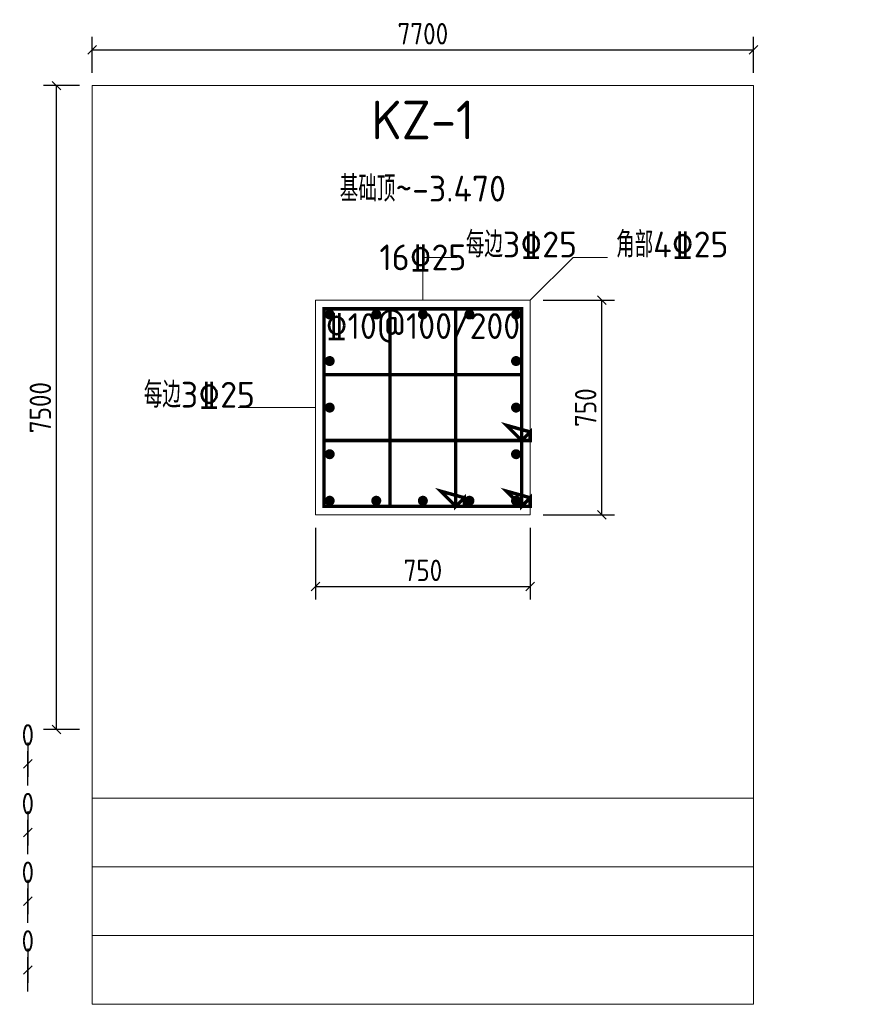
# Model space of a CAD drawing. Header units: millimetres. Extents: x -4695 to 5164, y -6950 to 4518.
import ezdxf
from ezdxf.enums import TextEntityAlignment as Align

# ---------------------------------------------------------------- set-up
doc = ezdxf.new("R2010")
doc.units = ezdxf.units.MM
doc.header["$LTSCALE"] = 100
for name, color, linetype, lineweight in [('S-COLU_DE', 7, 'Continuous', 0), ('S-COLU_DE_TEXT', 7, 'Continuous', 15), ('S-DIM', 3, 'Continuous', 15), ('S-PUB_TEXT', 7, 'Continuous', 15), ('S-REIN', 1, 'Continuous', 30), ('S-TAB', 7, 'Continuous', 15), ('S-TAB_TEXT', 7, 'Continuous', 15)]:
    doc.layers.add(name, color=color, linetype=linetype, lineweight=lineweight)
doc.styles.get("Standard").update_dxf_attribs({"font": 'GBENOR', "bigfont": 'GBCBIG'})
doc.styles.add('TSSD_Rein', font='tssdeng.shx', dxfattribs={"bigfont": 'gbcbig.shx'})
doc.dimstyles.new('DIM100', dxfattribs={"dimscale": 100, "dimtxt": 2.5, "dimasz": 2.5, "dimexe": 1.5, "dimexo": 1.5, "dimtad": 1, "dimtxsty": 'Standard', "dimtsz": 0.5, "dimcen": 2.5, "dimclrd": 3, "dimclre": 3, "dimclrt": 7, "dimazin": 3, "dimtfac": 1, "dimtmove": 0, "dimatfit": 3})

msp = doc.modelspace()

# ---------------------------------------------------------------- linework, layer by layer
at = {"layer": 'S-COLU_DE'}
msp.add_lwpolyline([(-1250, -1250), (1250, -1250), (1250, 1250), (-1250, 1250)], close=True, dxfattribs=at)
at = {"layer": 'S-COLU_DE_TEXT', "color": 3}
for p, q in [((0, 1250), (0, 1750)), ((0, 1750), (400, 1750)), ((1250, 1250), (1750, 1750)), ((1750, 1750), (2150, 1750)), ((-1750, 0), (-2150, 0)), ((-1250, 0), (-1750, 0))]:
    msp.add_line(p, q, dxfattribs=at)
at = {"layer": 'S-REIN', "const_width": 40}
for points in [[(973, -973), (1150, -1150), (1250, -1150), (1250, -1050), (1150, -1150), (1150, 1150), (-1150, 1150), (-1150, -1150), (1150, -1150), (1250, -1150), (1250, -1050), (973, -973)], [(206.333, -973), (383.333, -1150), (483.333, -1150), (483.333, -1050), (383.333, -1150), (383.333, 1150), (-383.333, 1150), (-383.333, -1150), (383.333, -1150), (483.333, -1150), (483.333, -1050), (206.333, -973)], [(973, -206.333), (1150, -383.333), (1250, -383.333), (1250, -283.333), (1150, -383.333), (1150, 383.333), (-1150, 383.333), (-1150, -383.333), (1150, -383.333), (1250, -383.333), (1250, -283.333), (973, -206.333)]]:
    msp.add_lwpolyline(points, dxfattribs=at)
at = {"layer": 'S-REIN', "color": 0, "const_width": 58.33}
for points in [[(-1055.835, 1085, 1), (-1114.165, 1085, 1), (-1055.835, 1085, 1)], [(-513.335, 1085, 1), (-571.665, 1085, 1), (-513.335, 1085, 1)], [(29.165, 1085, 1), (-29.165, 1085, 1), (29.165, 1085, 1)], [(571.665, 1085, 1), (513.335, 1085, 1), (571.665, 1085, 1)], [(1114.165, 1085, 1), (1055.835, 1085, 1), (1114.165, 1085, 1)], [(-1055.835, 542.5, 1), (-1114.165, 542.5, 1), (-1055.835, 542.5, 1)], [(1114.165, 542.5, 1), (1055.835, 542.5, 1), (1114.165, 542.5, 1)], [(-1055.835, 0, 1), (-1114.165, 0, 1), (-1055.835, 0, 1)], [(1114.165, 0, 1), (1055.835, 0, 1), (1114.165, 0, 1)], [(-1055.835, -542.5, 1), (-1114.165, -542.5, 1), (-1055.835, -542.5, 1)], [(1114.165, -542.5, 1), (1055.835, -542.5, 1), (1114.165, -542.5, 1)], [(-1055.835, -1085, 1), (-1114.165, -1085, 1), (-1055.835, -1085, 1)], [(-513.335, -1085, 1), (-571.665, -1085, 1), (-513.335, -1085, 1)], [(29.165, -1085, 1), (-29.165, -1085, 1), (29.165, -1085, 1)], [(571.665, -1085, 1), (513.335, -1085, 1), (571.665, -1085, 1)], [(1114.165, -1085, 1), (1055.835, -1085, 1), (1114.165, -1085, 1)]]:
    msp.add_lwpolyline(points, format="xyb", dxfattribs=at)
at = {"layer": 'S-TAB'}
for p, q in [((3850, 3750), (-3850, 3750)), ((-3850, 3750), (-3850, -6950)), ((3850, -6950), (3850, 3750)), ((-3850, -4550), (3850, -4550)), ((-3850, -5350), (3850, -5350)), ((-3850, -6150), (3850, -6150)), ((-3850, -6950), (3850, -6950))]:
    msp.add_line(p, q, dxfattribs=at)

# ---------------------------------------------------------------- texts
at = {"layer": 'S-COLU_DE_TEXT', "color": 3, "style": 'TSSD_Rein'}
for s, p in [('每边3%%13225', (500, 1750)), ('角部4%%13225', (2250, 1750)), ('每边3%%13225', (-3250, 0))]:
    msp.add_text(s, height=300, dxfattribs=at).set_placement(p)
at = {"layer": 'S-PUB_TEXT', "style": 'TSSD_Rein'}
for s, p in [('基础顶~-3.470', (0, 2550)), ('16%%13225', (0, 1750)), ('%%13210@100/200', (0, 950))]:
    msp.add_text(s, height=300, dxfattribs=at).set_placement(p, align=Align.MIDDLE_CENTER)
at = {"layer": 'S-TAB_TEXT', "style": 'TSSD_Rein'}
msp.add_text('KZ-1', height=450, dxfattribs=at).set_placement((0, 3350), align=Align.MIDDLE_CENTER)

# ---------------------------------------------------------------- dimensions: what is measured, and where the dimension line sits
at = {"layer": 'S-DIM'}
for base, p1, p2, text in [((-3850, 4166.667), (-3850, 3750), (3850, 3750), '7700'), ((-1250, -2083.333), (-1250, -1250), (1250, -1250), '750')]:
    msp.add_linear_dim(base=base, p1=p1, p2=p2, text=text, dimstyle='DIM100', dxfattribs=at).render()
for base, p1, p2, text in [((-4266.667, -3750), (-3850, -3750), (-3850, 3750), '7500'), ((2083.333, -1250), (1250, -1250), (1250, 1250), '750')]:
    msp.add_linear_dim(base=base, p1=p1, p2=p2, angle=90, text=text, dimstyle='DIM100', dxfattribs=at).render()
for base, p1, p2 in [((-4600, -4150), (-4600, -4550), (-4600, -3750)), ((-4600, -4950), (-4600, -5350), (-4600, -4550)), ((-4600, -5750), (-4600, -6150), (-4600, -5350)), ((-4600, -6550), (-4600, -6950), (-4600, -6150))]:
    msp.add_linear_dim(base=base, p1=p1, p2=p2, dimstyle='DIM100', dxfattribs=at).render()

doc.saveas('drawing.dxf')
